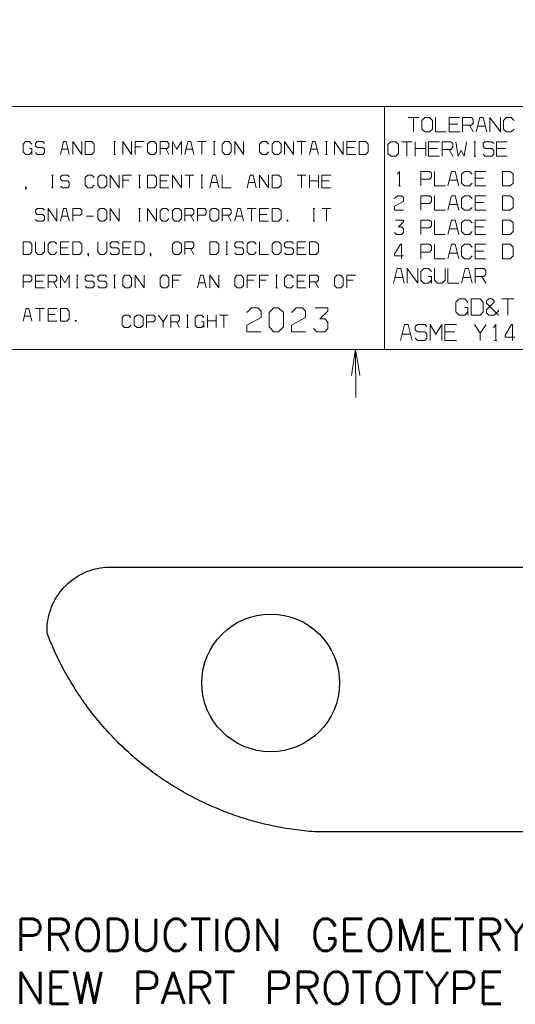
# Model space of a CAD drawing. Header units: inches. Extents: x 7.6 to 26, y -2.6 to 4.5.
# Tile 3 of 16: x 11.21 to 12.147, y -2.617 to -0.759. Entities that reach past the tile are written whole.
import ezdxf

# ---------------------------------------------------------------- set-up
doc = ezdxf.new("R2010")
doc.units = ezdxf.units.IN
doc.header["$MEASUREMENT"] = 0
doc.layers.get('0').update_dxf_attribs({"lineweight": 25})
doc.styles.get("Standard").update_dxf_attribs({"font": 'txt.shx'})

# ---------------------------------------------------------------- blocks, each defined once
blk = doc.blocks.new('A$C19877b1c')
at = {"color": 7, "lineweight": -3}
blk.add_lwpolyline([(1.1561, -0.5627), (0.1764, -0.5627), (0.1761, -0.5627), (0.1663, -0.562), (0.1564, -0.5613), (0.1467, -0.5605), (0.1368, -0.5596), (0.1271, -0.5587), (0.1173, -0.5575), (0.1075, -0.5564), (0.0977, -0.5552), (0.0879, -0.5539), (0.0782, -0.5525), (0.0685, -0.551), (0.0588, -0.5495), (0.0491, -0.5478), (0.0393, -0.5462), (0.0298, -0.5443), (0.02, -0.5424), (0.0104, -0.5405), (0.0007, -0.5385), (-0.0089, -0.5363), (-0.0184, -0.5341), (-0.028, -0.5318), (-0.0376, -0.5295), (-0.0471, -0.527), (-0.0566, -0.5245), (-0.0661, -0.5218), (-0.0755, -0.5192), (-0.085, -0.5164), (-0.0944, -0.5137), (-0.1039, -0.5107), (-0.1132, -0.5077), (-0.1226, -0.5046), (-0.1319, -0.5014), (-0.1412, -0.4982), (-0.1504, -0.4949), (-0.1597, -0.4916), (-0.1689, -0.4881), (-0.178, -0.4845), (-0.1872, -0.4809), (-0.1964, -0.4771), (-0.2054, -0.4734), (-0.2146, -0.4696), (-0.2236, -0.4656), (-0.2325, -0.4616), (-0.2415, -0.4575), (-0.2504, -0.4534), (-0.2593, -0.4492), (-0.2682, -0.4449), (-0.2769, -0.4405), (-0.2857, -0.436), (-0.2944, -0.4314), (-0.3032, -0.4268), (-0.3118, -0.4223), (-0.3204, -0.4175), (-0.329, -0.4127), (-0.3376, -0.4078), (-0.3461, -0.4028), (-0.3546, -0.3978), (-0.3629, -0.3927), (-0.3714, -0.3875), (-0.3797, -0.3823), (-0.3879, -0.377), (-0.3962, -0.3716), (-0.4044, -0.3662), (-0.4125, -0.3606), (-0.4207, -0.355), (-0.4287, -0.3493), (-0.4366, -0.3437), (-0.4447, -0.3378), (-0.4525, -0.332), (-0.4604, -0.326), (-0.4682, -0.32), (-0.4759, -0.3139), (-0.4837, -0.3078), (-0.4914, -0.3017), (-0.4989, -0.2955), (-0.5065, -0.2891), (-0.514, -0.2827), (-0.5214, -0.2763), (-0.5289, -0.2698), (-0.5361, -0.2632), (-0.5434, -0.2566), (-0.5507, -0.2499), (-0.5577, -0.2431), (-0.5648, -0.2363), (-0.5719, -0.2295), (-0.579, -0.2225), (-0.5858, -0.2156), (-0.5927, -0.2085), (-0.5996, -0.2014), (-0.6064, -0.1942), (-0.613, -0.187), (-0.6197, -0.1798), (-0.6262, -0.1724), (-0.6327, -0.165), (-0.6391, -0.1575), (-0.6455, -0.15), (-0.6519, -0.1425), (-0.6582, -0.1349), (-0.6643, -0.1273), (-0.6704, -0.1196), (-0.6765, -0.1118), (-0.6825, -0.1041), (-0.6884, -0.0962), (-0.6943, -0.0882), (-0.7001, -0.0803), (-0.7058, -0.0724), (-0.7115, -0.0643), (-0.7171, -0.0562), (-0.7226, -0.0481), (-0.7282, -0.0399), (-0.7334, -0.0317), (-0.7389, -0.0234), (-0.744, -0.015), (-0.7493, -0.0067), (-0.7544, 0.0018), (-0.7594, 0.0102), (-0.7644, 0.0187), (-0.7693, 0.0272), (-0.7741, 0.0358), (-0.7789, 0.0444), (-0.7836, 0.0532), (-0.7882, 0.0618), (-0.7926, 0.0705), (-0.7972, 0.0793), (-0.8015, 0.0882), (-0.8058, 0.0969), (-0.8101, 0.1058), (-0.8143, 0.1148), (-0.8183, 0.1237), (-0.8223, 0.1327), (-0.8262, 0.1418), (-0.8301, 0.1508), (-0.8339, 0.1598), (-0.8376, 0.169), (-0.8412, 0.1782), (-0.8448, 0.1873), (-0.8448, 0.1875), (-0.845, 0.1973), (-0.845, 0.2004), (-0.8447, 0.2102), (-0.844, 0.22), (-0.8427, 0.2298), (-0.8412, 0.2395), (-0.8394, 0.2491), (-0.8371, 0.2587), (-0.8343, 0.2682), (-0.8312, 0.2775), (-0.8277, 0.2868), (-0.8239, 0.2958), (-0.8197, 0.3047), (-0.8151, 0.3134), (-0.8101, 0.3219), (-0.8048, 0.3302), (-0.7993, 0.3383), (-0.7933, 0.3461), (-0.7871, 0.3537), (-0.7805, 0.3611), (-0.7736, 0.3682), (-0.7665, 0.3748), (-0.7591, 0.3813), (-0.7514, 0.3875), (-0.7434, 0.3933), (-0.7354, 0.3988), (-0.7269, 0.404), (-0.7184, 0.4088), (-0.7097, 0.4133), (-0.7007, 0.4175), (-0.6916, 0.4212), (-0.6823, 0.4245), (-0.6729, 0.4275), (-0.6634, 0.4301), (-0.6539, 0.4323), (-0.6441, 0.4341), (-0.6344, 0.4355), (-0.6247, 0.4365), (-0.6148, 0.4372), (-0.605, 0.4373), (1.655, 0.4373, 0.625934)], format="xyb", dxfattribs=at)
blk.add_circle((0, 0), 0.26, dxfattribs=at)
blk = doc.blocks.new('A$C0cfa9d90')
at = {"color": 1, "lineweight": -3}
blk.add_lwpolyline([(1.1561, -0.5627), (0.1764, -0.5627), (0.1761, -0.5627), (0.1663, -0.562), (0.1564, -0.5613), (0.1467, -0.5605), (0.1368, -0.5596), (0.1271, -0.5587), (0.1173, -0.5575), (0.1075, -0.5564), (0.0977, -0.5552), (0.0879, -0.5539), (0.0782, -0.5525), (0.0685, -0.551), (0.0588, -0.5495), (0.0491, -0.5478), (0.0393, -0.5462), (0.0298, -0.5443), (0.02, -0.5424), (0.0104, -0.5405), (0.0007, -0.5385), (-0.0089, -0.5363), (-0.0184, -0.5341), (-0.028, -0.5318), (-0.0376, -0.5295), (-0.0471, -0.527), (-0.0566, -0.5245), (-0.0661, -0.5218), (-0.0755, -0.5192), (-0.085, -0.5164), (-0.0944, -0.5137), (-0.1039, -0.5107), (-0.1132, -0.5077), (-0.1226, -0.5046), (-0.1319, -0.5014), (-0.1412, -0.4982), (-0.1504, -0.4949), (-0.1597, -0.4916), (-0.1689, -0.4881), (-0.178, -0.4845), (-0.1872, -0.4809), (-0.1964, -0.4771), (-0.2054, -0.4734), (-0.2146, -0.4696), (-0.2236, -0.4656), (-0.2325, -0.4616), (-0.2415, -0.4575), (-0.2504, -0.4534), (-0.2593, -0.4492), (-0.2682, -0.4449), (-0.2769, -0.4405), (-0.2857, -0.436), (-0.2944, -0.4314), (-0.3032, -0.4268), (-0.3118, -0.4223), (-0.3204, -0.4175), (-0.329, -0.4127), (-0.3376, -0.4078), (-0.3461, -0.4028), (-0.3546, -0.3978), (-0.3629, -0.3927), (-0.3714, -0.3875), (-0.3797, -0.3823), (-0.3879, -0.377), (-0.3962, -0.3716), (-0.4044, -0.3662), (-0.4125, -0.3606), (-0.4207, -0.355), (-0.4287, -0.3493), (-0.4366, -0.3437), (-0.4447, -0.3378), (-0.4525, -0.332), (-0.4604, -0.326), (-0.4682, -0.32), (-0.4759, -0.3139), (-0.4837, -0.3078), (-0.4914, -0.3017), (-0.4989, -0.2955), (-0.5065, -0.2891), (-0.514, -0.2827), (-0.5214, -0.2763), (-0.5289, -0.2698), (-0.5361, -0.2632), (-0.5434, -0.2566), (-0.5507, -0.2499), (-0.5577, -0.2431), (-0.5648, -0.2363), (-0.5719, -0.2295), (-0.579, -0.2225), (-0.5858, -0.2156), (-0.5927, -0.2085), (-0.5996, -0.2014), (-0.6064, -0.1942), (-0.613, -0.187), (-0.6197, -0.1798), (-0.6262, -0.1724), (-0.6327, -0.165), (-0.6391, -0.1575), (-0.6455, -0.15), (-0.6519, -0.1425), (-0.6582, -0.1349), (-0.6643, -0.1273), (-0.6704, -0.1196), (-0.6765, -0.1118), (-0.6825, -0.1041), (-0.6884, -0.0962), (-0.6943, -0.0882), (-0.7001, -0.0803), (-0.7058, -0.0724), (-0.7115, -0.0643), (-0.7171, -0.0562), (-0.7226, -0.0481), (-0.7282, -0.0399), (-0.7334, -0.0317), (-0.7389, -0.0234), (-0.744, -0.015), (-0.7493, -0.0067), (-0.7544, 0.0018), (-0.7594, 0.0102), (-0.7644, 0.0187), (-0.7693, 0.0272), (-0.7741, 0.0358), (-0.7789, 0.0444), (-0.7836, 0.0532), (-0.7882, 0.0618), (-0.7926, 0.0705), (-0.7972, 0.0793), (-0.8015, 0.0882), (-0.8058, 0.0969), (-0.8101, 0.1058), (-0.8143, 0.1148), (-0.8183, 0.1237), (-0.8223, 0.1327), (-0.8262, 0.1418), (-0.8301, 0.1508), (-0.8339, 0.1598), (-0.8376, 0.169), (-0.8412, 0.1782), (-0.8448, 0.1873), (-0.8448, 0.1875), (-0.845, 0.1973), (-0.845, 0.2004), (-0.8447, 0.2102), (-0.844, 0.22), (-0.8427, 0.2298), (-0.8412, 0.2395), (-0.8394, 0.2491), (-0.8371, 0.2587), (-0.8343, 0.2682), (-0.8312, 0.2775), (-0.8277, 0.2868), (-0.8239, 0.2958), (-0.8197, 0.3047), (-0.8151, 0.3134), (-0.8101, 0.3219), (-0.8048, 0.3302), (-0.7993, 0.3383), (-0.7933, 0.3461), (-0.7871, 0.3537), (-0.7805, 0.3611), (-0.7736, 0.3682), (-0.7665, 0.3748), (-0.7591, 0.3813), (-0.7514, 0.3875), (-0.7434, 0.3933), (-0.7354, 0.3988), (-0.7269, 0.404), (-0.7184, 0.4088), (-0.7097, 0.4133), (-0.7007, 0.4175), (-0.6916, 0.4212), (-0.6823, 0.4245), (-0.6729, 0.4275), (-0.6634, 0.4301), (-0.6539, 0.4323), (-0.6441, 0.4341), (-0.6344, 0.4355), (-0.6247, 0.4365), (-0.6148, 0.4372), (-0.605, 0.4373), (1.655, 0.4373, 0.625934)], format="xyb", dxfattribs=at)
blk.add_circle((0, 0), 0.26, dxfattribs=at)

msp = doc.modelspace()

# ---------------------------------------------------------------- linework, layer by layer
at = {"color": 7, "lineweight": 9}
for points in [[(15.9528, 3.8417), (7.7292, 3.8417), (7.7292, -1.3815), (15.9528, -1.3815)], [(11.9703, -0.9655), (11.9758, -0.971), (11.9849, -0.971), (11.9905, -0.9655), (11.9905, -0.949), (11.9849, -0.9435), (11.9758, -0.9435), (11.9703, -0.949)], [(11.3345, -1.0132), (11.3467, -1.0132), (11.3513, -1.0084), (11.3513, -0.994), (11.3467, -0.9892), (11.3345, -0.9892)], [(11.4521, -1.0084), (11.4567, -1.0132), (11.4644, -1.0132), (11.469, -1.0084), (11.469, -0.994), (11.4644, -0.9892), (11.4567, -0.9892), (11.4521, -0.994)], [(11.5933, -1.0084), (11.5978, -1.0132), (11.6055, -1.0132), (11.6101, -1.0084), (11.6101, -0.994), (11.6055, -0.9892), (11.5978, -0.9892), (11.5933, -0.994)], [(11.6874, -1.0084), (11.6919, -1.0132), (11.6996, -1.0132), (11.7042, -1.0084), (11.7042, -0.994), (11.6996, -0.9892), (11.6919, -0.9892), (11.6874, -0.994)], [(11.852, -1.0132), (11.8642, -1.0132), (11.8688, -1.0084), (11.8688, -0.994), (11.8642, -0.9892), (11.852, -0.9892)], [(11.9061, -1.0113), (11.9116, -1.0168), (11.9208, -1.0168), (11.9263, -1.0113), (11.9263, -0.9948), (11.9208, -0.9893), (11.9116, -0.9893), (11.9061, -0.9948)], [(11.358, -1.0714), (11.3626, -1.0762), (11.3703, -1.0762), (11.3749, -1.0714), (11.3749, -1.057), (11.3703, -1.0522), (11.3626, -1.0522), (11.358, -1.057)], [(11.4521, -1.0762), (11.4644, -1.0762), (11.469, -1.0714), (11.469, -1.057), (11.4644, -1.0522), (11.4521, -1.0522)], [(11.6874, -1.0762), (11.6996, -1.0762), (11.7042, -1.0714), (11.7042, -1.057), (11.6996, -1.0522), (11.6874, -1.0522)], [(12.1224, -1.0728), (12.137, -1.0728), (12.1425, -1.0673), (12.1425, -1.0508), (12.137, -1.0453), (12.1224, -1.0453)], [(12.1224, -1.1187), (12.137, -1.1187), (12.1425, -1.1132), (12.1425, -1.0967), (12.137, -1.0912), (12.1224, -1.0912)], [(11.358, -1.1344), (11.3626, -1.1392), (11.3703, -1.1392), (11.3749, -1.1344), (11.3749, -1.12), (11.3703, -1.1152), (11.3626, -1.1152), (11.358, -1.12)], [(11.4992, -1.1344), (11.5037, -1.1392), (11.5114, -1.1392), (11.516, -1.1344), (11.516, -1.12), (11.5114, -1.1152), (11.5037, -1.1152), (11.4992, -1.12)], [(11.5697, -1.1344), (11.5743, -1.1392), (11.5819, -1.1392), (11.5865, -1.1344), (11.5865, -1.12), (11.5819, -1.1152), (11.5743, -1.1152), (11.5697, -1.12)], [(11.6874, -1.1392), (11.6996, -1.1392), (11.7042, -1.1344), (11.7042, -1.12), (11.6996, -1.1152), (11.6874, -1.1152)], [(11.7155, -1.1376), (11.7155, -1.1392), (11.717, -1.1392), (11.717, -1.1376)], [(12.1224, -1.1646), (12.137, -1.1646), (12.1425, -1.1591), (12.1425, -1.1426), (12.137, -1.1371), (12.1224, -1.1371)], [(11.2169, -1.2022), (11.2291, -1.2022), (11.2337, -1.1974), (11.2337, -1.183), (11.2291, -1.1782), (11.2169, -1.1782)], [(11.311, -1.2022), (11.3232, -1.2022), (11.3278, -1.1974), (11.3278, -1.183), (11.3232, -1.1782), (11.311, -1.1782)], [(11.4286, -1.2022), (11.4408, -1.2022), (11.4454, -1.1974), (11.4454, -1.183), (11.4408, -1.1782), (11.4286, -1.1782)], [(11.4992, -1.1974), (11.5037, -1.2022), (11.5114, -1.2022), (11.516, -1.1974), (11.516, -1.183), (11.5114, -1.1782), (11.5037, -1.1782), (11.4992, -1.183)], [(11.5697, -1.2022), (11.5819, -1.2022), (11.5865, -1.1974), (11.5865, -1.183), (11.5819, -1.1782), (11.5697, -1.1782)], [(11.6874, -1.1974), (11.6919, -1.2022), (11.6996, -1.2022), (11.7042, -1.1974), (11.7042, -1.183), (11.6996, -1.1782), (11.6919, -1.1782), (11.6874, -1.183)], [(11.7579, -1.2022), (11.7701, -1.2022), (11.7747, -1.1974), (11.7747, -1.183), (11.7701, -1.1782), (11.7579, -1.1782)], [(12.1224, -1.2105), (12.137, -1.2105), (12.1425, -1.205), (12.1425, -1.1885), (12.137, -1.183), (12.1224, -1.183)], [(11.4051, -1.2604), (11.4096, -1.2652), (11.4173, -1.2652), (11.4219, -1.2604), (11.4219, -1.246), (11.4173, -1.2412), (11.4096, -1.2412), (11.4051, -1.246)], [(11.4756, -1.2604), (11.4802, -1.2652), (11.4878, -1.2652), (11.4924, -1.2604), (11.4924, -1.246), (11.4878, -1.2412), (11.4802, -1.2412), (11.4756, -1.246)], [(11.6168, -1.2604), (11.6214, -1.2652), (11.629, -1.2652), (11.6336, -1.2604), (11.6336, -1.246), (11.629, -1.2412), (11.6214, -1.2412), (11.6168, -1.246)], [(11.805, -1.2604), (11.8096, -1.2652), (11.8172, -1.2652), (11.8218, -1.2604), (11.8218, -1.246), (11.8172, -1.2412), (11.8096, -1.2412), (11.805, -1.246)], [(12.0635, -1.3168), (12.0801, -1.3168), (12.0862, -1.3106), (12.0862, -1.292), (12.0801, -1.2858), (12.0635, -1.2858)], [(11.2874, -1.3282), (11.2996, -1.3282), (11.3042, -1.3234), (11.3042, -1.309), (11.2996, -1.3042), (11.2874, -1.3042)], [(11.427, -1.3353), (11.4315, -1.3399), (11.439, -1.3399), (11.4435, -1.3353), (11.4435, -1.3212), (11.439, -1.3165), (11.4315, -1.3165), (11.427, -1.3212)], [(11.6817, -1.3388), (11.6907, -1.3479), (11.6997, -1.3479), (11.7087, -1.3388), (11.7087, -1.3119), (11.6997, -1.3029), (11.6907, -1.3029), (11.6817, -1.3119)], [(11.3155, -1.3266), (11.3155, -1.3282), (11.3171, -1.3282), (11.3171, -1.3266)]]:
    msp.add_lwpolyline(points, close=True, dxfattribs=at)
for points in [[(9.8823, -1.3815), (9.8823, -0.9231), (15.9528, -0.9231)], [(11.8998, -1.3815), (11.8998, -0.9231)], [(11.9446, -0.9435), (11.9648, -0.9435)], [(11.9547, -0.971), (11.9547, -0.9435)], [(11.996, -0.9435), (11.996, -0.971), (12.0161, -0.971)], [(12.0418, -0.9435), (12.0216, -0.9435), (12.0216, -0.971), (12.0418, -0.971)], [(12.0473, -0.971), (12.0473, -0.9435), (12.0638, -0.9435), (12.0674, -0.9472), (12.0674, -0.9545), (12.0638, -0.9581), (12.0473, -0.9581)], [(12.0931, -0.971), (12.0862, -0.9435), (12.0799, -0.9435), (12.073, -0.971)], [(12.0986, -0.971), (12.0986, -0.9435), (12.1188, -0.971), (12.1188, -0.9435)], [(12.1444, -0.949), (12.139, -0.9435), (12.1298, -0.9435), (12.1243, -0.949), (12.1243, -0.9655), (12.1298, -0.971), (12.139, -0.971), (12.1444, -0.9655)], [(12.0216, -0.9563), (12.0381, -0.9563)], [(12.0601, -0.9581), (12.0674, -0.971)], [(12.0757, -0.96), (12.0903, -0.96)], [(11.2337, -1.0084), (11.2291, -1.0132), (11.2215, -1.0132), (11.2169, -1.0084), (11.2169, -0.994), (11.2215, -0.9892), (11.2291, -0.9892), (11.2337, -0.994)], [(11.2291, -1.002), (11.2337, -1.002), (11.2337, -1.0132)], [(11.2404, -1.01), (11.2435, -1.0132), (11.2542, -1.0132), (11.2572, -1.01), (11.2572, -1.0036), (11.2542, -1.0004), (11.2435, -1.0004), (11.2404, -0.9972), (11.2404, -0.9924), (11.2435, -0.9892), (11.2542, -0.9892), (11.2572, -0.9924)], [(11.3042, -1.0132), (11.2985, -0.9892), (11.2932, -0.9892), (11.2874, -1.0132)], [(11.311, -1.0132), (11.311, -0.9892), (11.3278, -1.0132), (11.3278, -0.9892)], [(11.3884, -0.9892), (11.3914, -0.9892)], [(11.3899, -1.0132), (11.3899, -0.9892)], [(11.4051, -1.0132), (11.4051, -0.9892), (11.4219, -1.0132), (11.4219, -0.9892)], [(11.4454, -0.9892), (11.4286, -0.9892), (11.4286, -1.0132)], [(11.4286, -0.9988), (11.4408, -0.9988)], [(11.4756, -1.0132), (11.4756, -0.9892), (11.4894, -0.9892), (11.4924, -0.9924), (11.4924, -0.9988), (11.4894, -1.002), (11.4756, -1.002)], [(11.4863, -1.002), (11.4924, -1.0132)], [(11.4992, -1.0132), (11.4992, -0.9892), (11.5076, -1.0036), (11.516, -0.9892), (11.516, -1.0132)], [(11.5395, -1.0132), (11.5337, -0.9892), (11.5284, -0.9892), (11.5227, -1.0132)], [(11.5462, -0.9892), (11.563, -0.9892)], [(11.5546, -1.0132), (11.5546, -0.9892)], [(11.5766, -0.9892), (11.5796, -0.9892)], [(11.5781, -1.0132), (11.5781, -0.9892)], [(11.6168, -1.0132), (11.6168, -0.9892), (11.6336, -1.0132), (11.6336, -0.9892)], [(11.6806, -0.994), (11.676, -0.9892), (11.6684, -0.9892), (11.6638, -0.994), (11.6638, -1.0084), (11.6684, -1.0132), (11.676, -1.0132), (11.6806, -1.0084)], [(11.7109, -1.0132), (11.7109, -0.9892), (11.7277, -1.0132), (11.7277, -0.9892)], [(11.7344, -0.9892), (11.7512, -0.9892)], [(11.7428, -1.0132), (11.7428, -0.9892)], [(11.7747, -1.0132), (11.769, -0.9892), (11.7637, -0.9892), (11.7579, -1.0132)], [(11.7883, -0.9892), (11.7914, -0.9892)], [(11.7899, -1.0132), (11.7899, -0.9892)], [(11.805, -1.0132), (11.805, -0.9892), (11.8218, -1.0132), (11.8218, -0.9892)], [(11.8453, -0.9892), (11.8285, -0.9892), (11.8285, -1.0132), (11.8453, -1.0132)], [(11.8285, -1.0004), (11.8423, -1.0004)], [(11.9318, -0.9893), (11.9519, -0.9893)], [(11.9419, -1.0168), (11.9419, -0.9893)], [(11.9574, -1.0168), (11.9574, -0.9893)], [(11.9574, -1.0022), (11.9776, -1.0022)], [(11.9776, -0.9893), (11.9776, -1.0168)], [(12.0033, -0.9893), (11.9831, -0.9893), (11.9831, -1.0168), (12.0033, -1.0168)], [(11.9831, -1.0022), (11.9996, -1.0022)], [(12.0088, -1.0168), (12.0088, -0.9893), (12.0253, -0.9893), (12.0289, -0.993), (12.0289, -1.0004), (12.0253, -1.004), (12.0088, -1.004)], [(12.0344, -0.9893), (12.039, -1.0168), (12.0445, -1.0058), (12.0501, -1.0168), (12.0546, -0.9893)], [(12.0684, -0.9893), (12.072, -0.9893)], [(12.0702, -1.0168), (12.0702, -0.9893)], [(12.0858, -1.0131), (12.0894, -1.0168), (12.1023, -1.0168), (12.106, -1.0131), (12.106, -1.0058), (12.1023, -1.0022), (12.0894, -1.0022), (12.0858, -0.9985), (12.0858, -0.993), (12.0894, -0.9893), (12.1023, -0.9893), (12.106, -0.993)], [(12.1316, -0.9893), (12.1114, -0.9893), (12.1114, -1.0168), (12.1316, -1.0168)], [(12.1114, -1.0022), (12.128, -1.0022)], [(11.2897, -1.0036), (11.3019, -1.0036)], [(11.3884, -1.0132), (11.3914, -1.0132)], [(11.525, -1.0036), (11.5372, -1.0036)], [(11.5766, -1.0132), (11.5796, -1.0132)], [(11.7602, -1.0036), (11.7724, -1.0036)], [(11.7883, -1.0132), (11.7914, -1.0132)], [(12.0216, -1.004), (12.0289, -1.0168)], [(12.0684, -1.0168), (12.072, -1.0168)], [(11.2708, -1.0522), (11.2739, -1.0522)], [(11.2724, -1.0762), (11.2724, -1.0522)], [(11.2874, -1.073), (11.2905, -1.0762), (11.3012, -1.0762), (11.3042, -1.073), (11.3042, -1.0666), (11.3012, -1.0634), (11.2905, -1.0634), (11.2874, -1.0602), (11.2874, -1.0554), (11.2905, -1.0522), (11.3012, -1.0522), (11.3042, -1.0554)], [(11.3513, -1.057), (11.3467, -1.0522), (11.3391, -1.0522), (11.3345, -1.057), (11.3345, -1.0714), (11.3391, -1.0762), (11.3467, -1.0762), (11.3513, -1.0714)], [(11.3815, -1.0762), (11.3815, -1.0522), (11.3983, -1.0762), (11.3983, -1.0522)], [(11.4219, -1.0522), (11.4051, -1.0522), (11.4051, -1.0762)], [(11.4355, -1.0522), (11.4385, -1.0522)], [(11.437, -1.0762), (11.437, -1.0522)], [(11.4924, -1.0522), (11.4756, -1.0522), (11.4756, -1.0762), (11.4924, -1.0762)], [(11.4992, -1.0762), (11.4992, -1.0522), (11.516, -1.0762), (11.516, -1.0522)], [(11.5227, -1.0522), (11.5395, -1.0522)], [(11.5311, -1.0762), (11.5311, -1.0522)], [(11.5531, -1.0522), (11.5562, -1.0522)], [(11.5546, -1.0762), (11.5546, -1.0522)], [(11.5865, -1.0762), (11.5808, -1.0522), (11.5755, -1.0522), (11.5697, -1.0762)], [(11.5933, -1.0522), (11.5933, -1.0762), (11.6101, -1.0762)], [(11.6571, -1.0762), (11.6514, -1.0522), (11.646, -1.0522), (11.6403, -1.0762)], [(11.6638, -1.0762), (11.6638, -1.0522), (11.6806, -1.0762), (11.6806, -1.0522)], [(11.7344, -1.0522), (11.7512, -1.0522)], [(11.7428, -1.0762), (11.7428, -1.0522)], [(11.7579, -1.0762), (11.7579, -1.0522)], [(11.7747, -1.0522), (11.7747, -1.0762)], [(11.7983, -1.0522), (11.7815, -1.0522), (11.7815, -1.0762), (11.7983, -1.0762)], [(11.9244, -1.0508), (11.928, -1.0453), (11.928, -1.0728)], [(11.9683, -1.0599), (11.9849, -1.0599), (11.9885, -1.0563), (11.9885, -1.049), (11.9849, -1.0453), (11.9683, -1.0453), (11.9683, -1.0728)], [(11.994, -1.0453), (11.994, -1.0728), (12.0142, -1.0728)], [(12.0399, -1.0728), (12.033, -1.0453), (12.0265, -1.0453), (12.0196, -1.0728)], [(12.0655, -1.0508), (12.06, -1.0453), (12.0508, -1.0453), (12.0453, -1.0508), (12.0453, -1.0673), (12.0508, -1.0728), (12.06, -1.0728), (12.0655, -1.0673)], [(12.0912, -1.0453), (12.071, -1.0453), (12.071, -1.0728), (12.0912, -1.0728)], [(12.071, -1.0581), (12.0875, -1.0581)], [(11.2215, -1.0794), (11.223, -1.0778), (11.223, -1.0746), (11.2215, -1.0746), (11.2215, -1.0762), (11.223, -1.0762)], [(11.2708, -1.0762), (11.2739, -1.0762)], [(11.4051, -1.0618), (11.4173, -1.0618)], [(11.4355, -1.0762), (11.4385, -1.0762)], [(11.4756, -1.0634), (11.4894, -1.0634)], [(11.5531, -1.0762), (11.5562, -1.0762)], [(11.572, -1.0666), (11.5842, -1.0666)], [(11.6426, -1.0666), (11.6549, -1.0666)], [(11.7579, -1.0634), (11.7747, -1.0634)], [(11.7815, -1.0634), (11.7952, -1.0634)], [(11.9262, -1.0728), (11.9299, -1.0728)], [(12.0224, -1.0618), (12.0371, -1.0618)], [(11.9188, -1.0967), (11.9244, -1.0912), (11.9317, -1.0912), (11.9353, -1.0949), (11.9353, -1.1022), (11.9188, -1.1113), (11.9188, -1.1187), (11.9353, -1.1187)], [(11.9683, -1.1058), (11.9849, -1.1058), (11.9885, -1.1022), (11.9885, -1.0949), (11.9849, -1.0912), (11.9683, -1.0912), (11.9683, -1.1187)], [(11.994, -1.0912), (11.994, -1.1187), (12.0142, -1.1187)], [(12.0399, -1.1187), (12.033, -1.0912), (12.0265, -1.0912), (12.0196, -1.1187)], [(12.0655, -1.0967), (12.06, -1.0912), (12.0508, -1.0912), (12.0453, -1.0967), (12.0453, -1.1132), (12.0508, -1.1187), (12.06, -1.1187), (12.0655, -1.1132)], [(12.0912, -1.0912), (12.071, -1.0912), (12.071, -1.1187), (12.0912, -1.1187)], [(12.0224, -1.1077), (12.0371, -1.1077)], [(12.071, -1.104), (12.0875, -1.104)], [(11.2404, -1.136), (11.2435, -1.1392), (11.2542, -1.1392), (11.2572, -1.136), (11.2572, -1.1296), (11.2542, -1.1264), (11.2435, -1.1264), (11.2404, -1.1232), (11.2404, -1.1184), (11.2435, -1.1152), (11.2542, -1.1152), (11.2572, -1.1184)], [(11.264, -1.1392), (11.264, -1.1152), (11.2808, -1.1392), (11.2808, -1.1152)], [(11.3042, -1.1392), (11.2985, -1.1152), (11.2932, -1.1152), (11.2874, -1.1392)], [(11.2897, -1.1296), (11.3019, -1.1296)], [(11.311, -1.128), (11.3247, -1.128), (11.3278, -1.1248), (11.3278, -1.1184), (11.3247, -1.1152), (11.311, -1.1152), (11.311, -1.1392)], [(11.336, -1.1296), (11.3498, -1.1296)], [(11.3815, -1.1392), (11.3815, -1.1152), (11.3983, -1.1392), (11.3983, -1.1152)], [(11.4355, -1.1152), (11.4385, -1.1152)], [(11.437, -1.1392), (11.437, -1.1152)], [(11.4521, -1.1392), (11.4521, -1.1152), (11.469, -1.1392), (11.469, -1.1152)], [(11.4924, -1.12), (11.4878, -1.1152), (11.4802, -1.1152), (11.4756, -1.12), (11.4756, -1.1344), (11.4802, -1.1392), (11.4878, -1.1392), (11.4924, -1.1344)], [(11.5227, -1.1392), (11.5227, -1.1152), (11.5365, -1.1152), (11.5395, -1.1184), (11.5395, -1.1248), (11.5365, -1.128), (11.5227, -1.128)], [(11.5334, -1.128), (11.5395, -1.1392)], [(11.5462, -1.128), (11.56, -1.128), (11.563, -1.1248), (11.563, -1.1184), (11.56, -1.1152), (11.5462, -1.1152), (11.5462, -1.1392)], [(11.5933, -1.1392), (11.5933, -1.1152), (11.607, -1.1152), (11.6101, -1.1184), (11.6101, -1.1248), (11.607, -1.128), (11.5933, -1.128)], [(11.604, -1.128), (11.6101, -1.1392)], [(11.6336, -1.1392), (11.6278, -1.1152), (11.6225, -1.1152), (11.6168, -1.1392)], [(11.6191, -1.1296), (11.6313, -1.1296)], [(11.6403, -1.1152), (11.6571, -1.1152)], [(11.6487, -1.1392), (11.6487, -1.1152)], [(11.6806, -1.1152), (11.6638, -1.1152), (11.6638, -1.1392), (11.6806, -1.1392)], [(11.6638, -1.1264), (11.6776, -1.1264)], [(11.7648, -1.1152), (11.7678, -1.1152)], [(11.7663, -1.1392), (11.7663, -1.1152)], [(11.7815, -1.1152), (11.7983, -1.1152)], [(11.7899, -1.1392), (11.7899, -1.1152)], [(11.4355, -1.1392), (11.4385, -1.1392)], [(11.7648, -1.1392), (11.7678, -1.1392)], [(11.9188, -1.1609), (11.9225, -1.1646), (11.9317, -1.1646), (11.9353, -1.1609), (11.9353, -1.1536), (11.9317, -1.1499), (11.9262, -1.1499), (11.9353, -1.1408), (11.9353, -1.1371), (11.9207, -1.1371)], [(11.9683, -1.1518), (11.9849, -1.1518), (11.9885, -1.1481), (11.9885, -1.1408), (11.9849, -1.1371), (11.9683, -1.1371), (11.9683, -1.1646)], [(11.994, -1.1371), (11.994, -1.1646), (12.0142, -1.1646)], [(12.0399, -1.1646), (12.033, -1.1371), (12.0265, -1.1371), (12.0196, -1.1646)], [(12.0655, -1.1426), (12.06, -1.1371), (12.0508, -1.1371), (12.0453, -1.1426), (12.0453, -1.1591), (12.0508, -1.1646), (12.06, -1.1646), (12.0655, -1.1591)], [(12.0912, -1.1371), (12.071, -1.1371), (12.071, -1.1646), (12.0912, -1.1646)], [(12.071, -1.1499), (12.0875, -1.1499)], [(12.0224, -1.1536), (12.0371, -1.1536)], [(11.2404, -1.1782), (11.2404, -1.1974), (11.245, -1.2022), (11.2526, -1.2022), (11.2572, -1.1974), (11.2572, -1.1782)], [(11.2808, -1.183), (11.2762, -1.1782), (11.2685, -1.1782), (11.264, -1.183), (11.264, -1.1974), (11.2685, -1.2022), (11.2762, -1.2022), (11.2808, -1.1974)], [(11.3042, -1.1782), (11.2874, -1.1782), (11.2874, -1.2022), (11.3042, -1.2022)], [(11.358, -1.1782), (11.358, -1.1974), (11.3626, -1.2022), (11.3703, -1.2022), (11.3749, -1.1974), (11.3749, -1.1782)], [(11.3815, -1.199), (11.3846, -1.2022), (11.3953, -1.2022), (11.3983, -1.199), (11.3983, -1.1926), (11.3953, -1.1894), (11.3846, -1.1894), (11.3815, -1.1862), (11.3815, -1.1814), (11.3846, -1.1782), (11.3953, -1.1782), (11.3983, -1.1814)], [(11.4219, -1.1782), (11.4051, -1.1782), (11.4051, -1.2022), (11.4219, -1.2022)], [(11.5227, -1.2022), (11.5227, -1.1782), (11.5365, -1.1782), (11.5395, -1.1814), (11.5395, -1.1878), (11.5365, -1.191), (11.5227, -1.191)], [(11.6001, -1.1782), (11.6032, -1.1782)], [(11.6017, -1.2022), (11.6017, -1.1782)], [(11.6168, -1.199), (11.6199, -1.2022), (11.6305, -1.2022), (11.6336, -1.199), (11.6336, -1.1926), (11.6305, -1.1894), (11.6199, -1.1894), (11.6168, -1.1862), (11.6168, -1.1814), (11.6199, -1.1782), (11.6305, -1.1782), (11.6336, -1.1814)], [(11.6571, -1.183), (11.6526, -1.1782), (11.6449, -1.1782), (11.6403, -1.183), (11.6403, -1.1974), (11.6449, -1.2022), (11.6526, -1.2022), (11.6571, -1.1974)], [(11.6638, -1.1782), (11.6638, -1.2022), (11.6806, -1.2022)], [(11.7109, -1.199), (11.7139, -1.2022), (11.7246, -1.2022), (11.7277, -1.199), (11.7277, -1.1926), (11.7246, -1.1894), (11.7139, -1.1894), (11.7109, -1.1862), (11.7109, -1.1814), (11.7139, -1.1782), (11.7246, -1.1782), (11.7277, -1.1814)], [(11.7512, -1.1782), (11.7344, -1.1782), (11.7344, -1.2022), (11.7512, -1.2022)], [(11.9317, -1.2105), (11.9317, -1.183), (11.9299, -1.183), (11.9188, -1.2013), (11.9188, -1.205), (11.9353, -1.205)], [(11.9683, -1.1977), (11.9849, -1.1977), (11.9885, -1.194), (11.9885, -1.1867), (11.9849, -1.183), (11.9683, -1.183), (11.9683, -1.2105)], [(11.994, -1.183), (11.994, -1.2105), (12.0142, -1.2105)], [(12.0399, -1.2105), (12.033, -1.183), (12.0265, -1.183), (12.0196, -1.2105)], [(12.0655, -1.1885), (12.06, -1.183), (12.0508, -1.183), (12.0453, -1.1885), (12.0453, -1.205), (12.0508, -1.2105), (12.06, -1.2105), (12.0655, -1.205)], [(12.0912, -1.183), (12.071, -1.183), (12.071, -1.2105), (12.0912, -1.2105)], [(11.2874, -1.1894), (11.3012, -1.1894)], [(11.3391, -1.2054), (11.3406, -1.2038), (11.3406, -1.2006), (11.3391, -1.2006), (11.3391, -1.2022), (11.3406, -1.2022)], [(11.4051, -1.1894), (11.4188, -1.1894)], [(11.4567, -1.2054), (11.4583, -1.2038), (11.4583, -1.2006), (11.4567, -1.2006), (11.4567, -1.2022), (11.4583, -1.2022)], [(11.5334, -1.191), (11.5395, -1.2022)], [(11.6001, -1.2022), (11.6032, -1.2022)], [(11.7344, -1.1894), (11.7482, -1.1894)], [(12.0224, -1.1995), (12.0371, -1.1995)], [(12.071, -1.1958), (12.0875, -1.1958)], [(11.2169, -1.254), (11.2306, -1.254), (11.2337, -1.2508), (11.2337, -1.2444), (11.2306, -1.2412), (11.2169, -1.2412), (11.2169, -1.2652)], [(11.2572, -1.2412), (11.2404, -1.2412), (11.2404, -1.2652), (11.2572, -1.2652)], [(11.264, -1.2652), (11.264, -1.2412), (11.2777, -1.2412), (11.2808, -1.2444), (11.2808, -1.2508), (11.2777, -1.254), (11.264, -1.254)], [(11.2874, -1.2652), (11.2874, -1.2412), (11.2958, -1.2556), (11.3042, -1.2412), (11.3042, -1.2652)], [(11.3178, -1.2412), (11.3209, -1.2412)], [(11.3194, -1.2652), (11.3194, -1.2412)], [(11.3345, -1.262), (11.3376, -1.2652), (11.3483, -1.2652), (11.3513, -1.262), (11.3513, -1.2556), (11.3483, -1.2524), (11.3376, -1.2524), (11.3345, -1.2492), (11.3345, -1.2444), (11.3376, -1.2412), (11.3483, -1.2412), (11.3513, -1.2444)], [(11.358, -1.262), (11.3611, -1.2652), (11.3718, -1.2652), (11.3749, -1.262), (11.3749, -1.2556), (11.3718, -1.2524), (11.3611, -1.2524), (11.358, -1.2492), (11.358, -1.2444), (11.3611, -1.2412), (11.3718, -1.2412), (11.3749, -1.2444)], [(11.3884, -1.2412), (11.3914, -1.2412)], [(11.3899, -1.2652), (11.3899, -1.2412)], [(11.4286, -1.2652), (11.4286, -1.2412), (11.4454, -1.2652), (11.4454, -1.2412)], [(11.516, -1.2412), (11.4992, -1.2412), (11.4992, -1.2652)], [(11.563, -1.2652), (11.5573, -1.2412), (11.5519, -1.2412), (11.5462, -1.2652)], [(11.5697, -1.2652), (11.5697, -1.2412), (11.5865, -1.2652), (11.5865, -1.2412)], [(11.6571, -1.2412), (11.6403, -1.2412), (11.6403, -1.2652)], [(11.6806, -1.2412), (11.6638, -1.2412), (11.6638, -1.2652)], [(11.6942, -1.2412), (11.6973, -1.2412)], [(11.6958, -1.2652), (11.6958, -1.2412)], [(11.7277, -1.246), (11.7231, -1.2412), (11.7155, -1.2412), (11.7109, -1.246), (11.7109, -1.2604), (11.7155, -1.2652), (11.7231, -1.2652), (11.7277, -1.2604)], [(11.7512, -1.2412), (11.7344, -1.2412), (11.7344, -1.2652), (11.7512, -1.2652)], [(11.7579, -1.2652), (11.7579, -1.2412), (11.7717, -1.2412), (11.7747, -1.2444), (11.7747, -1.2508), (11.7717, -1.254), (11.7579, -1.254)], [(11.8453, -1.2412), (11.8285, -1.2412), (11.8285, -1.2652)], [(11.9371, -1.2564), (11.9303, -1.2289), (11.9239, -1.2289), (11.917, -1.2564)], [(11.9427, -1.2564), (11.9427, -1.2289), (11.9628, -1.2564), (11.9628, -1.2289)], [(11.9885, -1.2509), (11.983, -1.2564), (11.9738, -1.2564), (11.9683, -1.2509), (11.9683, -1.2344), (11.9738, -1.2289), (11.983, -1.2289), (11.9885, -1.2344)], [(11.983, -1.2436), (11.9885, -1.2436), (11.9885, -1.2564)], [(11.994, -1.2289), (11.994, -1.2509), (11.9995, -1.2564), (12.0087, -1.2564), (12.0142, -1.2509), (12.0142, -1.2289)], [(12.0196, -1.2289), (12.0196, -1.2564), (12.0399, -1.2564)], [(12.0655, -1.2564), (12.0586, -1.2289), (12.0522, -1.2289), (12.0453, -1.2564)], [(12.071, -1.2564), (12.071, -1.2289), (12.0875, -1.2289), (12.0912, -1.2326), (12.0912, -1.2399), (12.0875, -1.2436), (12.071, -1.2436)], [(12.0838, -1.2436), (12.0912, -1.2564)], [(11.2404, -1.2524), (11.2542, -1.2524)], [(11.2746, -1.254), (11.2808, -1.2652)], [(11.4992, -1.2508), (11.5114, -1.2508)], [(11.5485, -1.2556), (11.5608, -1.2556)], [(11.6403, -1.2508), (11.6526, -1.2508)], [(11.6638, -1.2508), (11.676, -1.2508)], [(11.7344, -1.2524), (11.7482, -1.2524)], [(11.7686, -1.254), (11.7747, -1.2652)], [(11.8285, -1.2508), (11.8408, -1.2508)], [(11.9198, -1.2454), (11.9344, -1.2454)], [(12.0481, -1.2454), (12.0628, -1.2454)], [(11.3178, -1.2652), (11.3209, -1.2652)], [(11.3884, -1.2652), (11.3914, -1.2652)], [(11.6942, -1.2652), (11.6973, -1.2652)], [(12.0574, -1.3106), (12.0512, -1.3168), (12.0408, -1.3168), (12.0346, -1.3106), (12.0346, -1.292), (12.0408, -1.2858), (12.0512, -1.2858), (12.0574, -1.292)], [(12.1152, -1.3168), (12.0925, -1.294), (12.0925, -1.2899), (12.0966, -1.2858), (12.1028, -1.2858), (12.1069, -1.2899), (12.1069, -1.292), (12.0925, -1.3064), (12.0925, -1.3127), (12.0966, -1.3168), (12.1069, -1.3168), (12.1152, -1.3085), (12.1152, -1.3064)], [(12.1214, -1.2858), (12.1441, -1.2858)], [(12.1328, -1.3168), (12.1328, -1.2858)], [(11.2337, -1.3282), (11.228, -1.3042), (11.2226, -1.3042), (11.2169, -1.3282)], [(11.2192, -1.3186), (11.2314, -1.3186)], [(11.2404, -1.3042), (11.2572, -1.3042)], [(11.2488, -1.3282), (11.2488, -1.3042)], [(11.2808, -1.3042), (11.264, -1.3042), (11.264, -1.3282), (11.2808, -1.3282)], [(11.264, -1.3154), (11.2777, -1.3154)], [(11.4205, -1.3212), (11.416, -1.3165), (11.4085, -1.3165), (11.404, -1.3212), (11.404, -1.3353), (11.4085, -1.3399), (11.416, -1.3399), (11.4205, -1.3353)], [(11.4501, -1.329), (11.4635, -1.329), (11.4665, -1.3258), (11.4665, -1.3196), (11.4635, -1.3165), (11.4501, -1.3165), (11.4501, -1.3399)], [(11.473, -1.3165), (11.4813, -1.329)], [(11.4813, -1.3399), (11.4813, -1.329), (11.4895, -1.3165)], [(11.4961, -1.3399), (11.4961, -1.3165), (11.5096, -1.3165), (11.5126, -1.3196), (11.5126, -1.3258), (11.5096, -1.329), (11.4961, -1.329)], [(11.5258, -1.3165), (11.5288, -1.3165)], [(11.5274, -1.3399), (11.5274, -1.3165)], [(11.5586, -1.3353), (11.5541, -1.3399), (11.5466, -1.3399), (11.5421, -1.3353), (11.5421, -1.3212), (11.5466, -1.3165), (11.5541, -1.3165), (11.5586, -1.3212)], [(11.5651, -1.3399), (11.5651, -1.3165)], [(11.5816, -1.3165), (11.5816, -1.3399)], [(11.5882, -1.3165), (11.6046, -1.3165)], [(11.5964, -1.3399), (11.5964, -1.3165)], [(11.6397, -1.3119), (11.6487, -1.3029), (11.6607, -1.3029), (11.6667, -1.3089), (11.6667, -1.3208), (11.6397, -1.3358), (11.6397, -1.3479), (11.6667, -1.3479)], [(11.7237, -1.3119), (11.7327, -1.3029), (11.7446, -1.3029), (11.7507, -1.3089), (11.7507, -1.3208), (11.7237, -1.3358), (11.7237, -1.3479), (11.7507, -1.3479)], [(11.7656, -1.3418), (11.7717, -1.3479), (11.7867, -1.3479), (11.7926, -1.3418), (11.7926, -1.3299), (11.7867, -1.3238), (11.7776, -1.3238), (11.7926, -1.3089), (11.7926, -1.3029), (11.7687, -1.3029)], [(12.0512, -1.3023), (12.0574, -1.3023), (12.0574, -1.3168)], [(11.5065, -1.329), (11.5126, -1.3399)], [(11.5541, -1.329), (11.5586, -1.329), (11.5586, -1.3399)], [(11.5651, -1.3274), (11.5816, -1.3274)], [(11.9518, -1.3643), (11.9443, -1.3344), (11.9373, -1.3344), (11.9298, -1.3643)], [(11.9578, -1.3604), (11.9618, -1.3643), (11.9758, -1.3643), (11.9798, -1.3604), (11.9798, -1.3524), (11.9758, -1.3483), (11.9618, -1.3483), (11.9578, -1.3444), (11.9578, -1.3383), (11.9618, -1.3344), (11.9758, -1.3344), (11.9798, -1.3383)], [(11.9858, -1.3643), (11.9858, -1.3344), (11.9968, -1.3524), (12.0078, -1.3344), (12.0078, -1.3643)], [(12.0358, -1.3344), (12.0137, -1.3344), (12.0137, -1.3643), (12.0358, -1.3643)], [(12.0697, -1.3344), (12.0807, -1.3504)], [(12.0807, -1.3643), (12.0807, -1.3504), (12.0917, -1.3344)], [(12.1057, -1.3404), (12.1097, -1.3344), (12.1097, -1.3643)], [(12.1417, -1.3643), (12.1417, -1.3344), (12.1396, -1.3344), (12.1277, -1.3544), (12.1277, -1.3583), (12.1457, -1.3583)], [(11.5258, -1.3399), (11.5288, -1.3399)], [(11.9328, -1.3524), (11.9488, -1.3524)], [(12.0137, -1.3483), (12.0317, -1.3483)], [(12.1077, -1.3643), (12.1117, -1.3643)], [(11.853, -1.4305), (11.8451, -1.3811), (11.8374, -1.4305)], [(11.8453, -1.4722), (11.8451, -1.3811)]]:
    msp.add_lwpolyline(points, dxfattribs=at)

# ---------------------------------------------------------------- block references
at = {"xscale": 0.5, "yscale": 0.5, "zscale": 0.5}
for name in ['A$C19877b1c', 'A$C0cfa9d90']:
    msp.add_blockref(name, (11.6847, -2.0107), dxfattribs=at)

# ---------------------------------------------------------------- texts
at = {"insert": (11.2026, -2.4563), "char_height": 0.06, "attachment_point": 1}
msp.add_mtext_dynamic_manual_height_columns('PRODUCTION GEOMETRY\\P{\\C1;NEW PART PROTOTYPE GEOMETRY}', width=2.188458, gutter_width=0.5, heights=[0.6763], dxfattribs=at)

doc.saveas('drawing.dxf')
